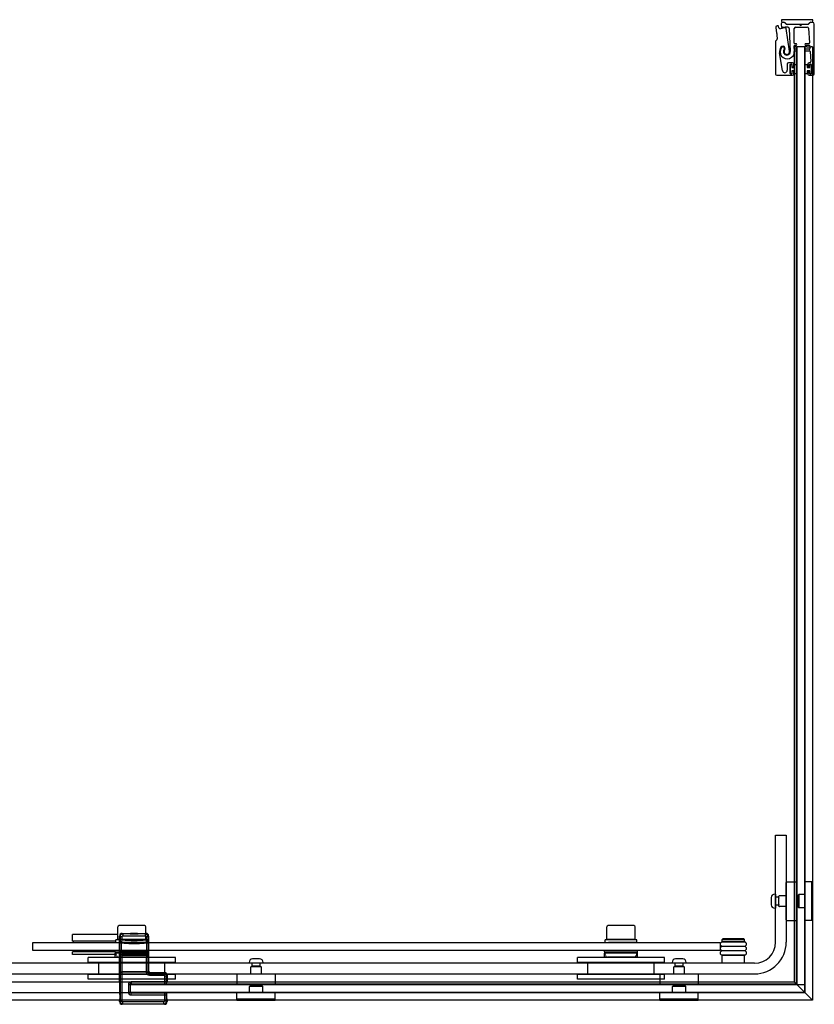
# Model space of a CAD drawing. Header units: millimetres. Extents: x 3658.834 to 3659.817, y 2710.18 to 2710.924.
# Tile 2 of 2: x 3659.216 to 3659.817, y 2710.18 to 2710.924. Entities that reach past the tile are written whole.
import ezdxf

# ---------------------------------------------------------------- set-up
doc = ezdxf.new("R2010")
doc.units = ezdxf.units.MM
doc.layers.add('SANINDUSA', color=3, linetype='Continuous')

msp = doc.modelspace()

# ---------------------------------------------------------------- linework, layer by layer
at = {"layer": 'SANINDUSA'}
for p, q in [((3659.79249, 2710.92441), (3659.79249, 2710.92341)), ((3659.81642, 2710.92441), (3659.79249, 2710.92441)), ((3659.81642, 2710.92341), (3659.81642, 2710.92441)), ((3659.78821, 2710.9185), (3659.78882, 2710.91419)), ((3659.7906, 2710.91828), (3659.79021, 2710.91953)), ((3659.79225, 2710.92083), (3659.79268, 2710.91884)), ((3659.79448, 2710.92234), (3659.79348, 2710.92234)), ((3659.79349, 2710.92241), (3659.79447, 2710.92241)), ((3659.79447, 2710.92234), (3659.79448, 2710.92234)), ((3659.79609, 2710.92113), (3659.79518, 2710.92204)), ((3659.79543, 2710.92201), (3659.79634, 2710.92112)), ((3659.79871, 2710.90059), (3659.79618, 2710.91782)), ((3659.79679, 2710.92093), (3659.81238, 2710.92093)), ((3659.80616, 2710.92084), (3659.7968, 2710.92084)), ((3659.79832, 2710.91781), (3659.79923, 2710.90042)), ((3659.80229, 2710.90677), (3659.80229, 2710.91783)), ((3659.80329, 2710.91883), (3659.81197, 2710.91883)), ((3659.80681, 2710.92028), (3659.80633, 2710.92076)), ((3659.808, 2710.92076), (3659.80752, 2710.92028)), ((3659.81239, 2710.92084), (3659.80818, 2710.92084)), ((3659.81284, 2710.92112), (3659.81375, 2710.92202)), ((3659.81297, 2710.9179), (3659.81376, 2710.90681)), ((3659.814, 2710.92204), (3659.8131, 2710.92113)), ((3659.8147, 2710.92241), (3659.81542, 2710.92241)), ((3659.81617, 2710.92233), (3659.8147, 2710.92233)), ((3659.81742, 2710.88333), (3659.81742, 2710.92108)), ((3659.78809, 2710.90782), (3659.78809, 2710.88333)), ((3659.78929, 2710.90943), (3659.78838, 2710.90853)), ((3659.78894, 2710.91399), (3659.7893, 2710.91372)), ((3659.78903, 2710.91271), (3659.78943, 2710.90985)), ((3659.78936, 2710.9133), (3659.78908, 2710.91293)), ((3659.80229, 2710.90257), (3659.80229, 2710.90457)), ((3659.80269, 2710.9038), (3659.80239, 2710.9038)), ((3659.80239, 2710.19654), (3659.80239, 2710.9038)), ((3659.80269, 2710.9038), (3659.80305, 2710.9038)), ((3659.80278, 2710.90087), (3659.80347, 2710.90087)), ((3659.80347, 2710.90627), (3659.80279, 2710.90627)), ((3659.80279, 2710.90507), (3659.80347, 2710.90507)), ((3659.80347, 2710.90207), (3659.80279, 2710.90207)), ((3659.80355, 2710.9038), (3659.80305, 2710.9038)), ((3659.80355, 2710.9038), (3659.80389, 2710.9038)), ((3659.81045, 2710.9038), (3659.80389, 2710.9038)), ((3659.80389, 2710.19505), (3659.80389, 2710.9038)), ((3659.80417, 2710.9038), (3659.80417, 2710.1948)), ((3659.81017, 2710.9038), (3659.80417, 2710.9038)), ((3659.81017, 2710.1948), (3659.81017, 2710.9038)), ((3659.81045, 2710.18848), (3659.81045, 2710.9038)), ((3659.81045, 2710.9038), (3659.81075, 2710.9038)), ((3659.81174, 2710.9038), (3659.81075, 2710.9038)), ((3659.81326, 2710.90627), (3659.81087, 2710.90627)), ((3659.81087, 2710.90507), (3659.81341, 2710.90507)), ((3659.81356, 2710.90207), (3659.81087, 2710.90207)), ((3659.81087, 2710.90087), (3659.81371, 2710.90087)), ((3659.81174, 2710.9038), (3659.81494, 2710.9038)), ((3659.81391, 2710.90461), (3659.81405, 2710.90261)), ((3659.81421, 2710.90041), (3659.81474, 2710.8929)), ((3659.81594, 2710.9038), (3659.81494, 2710.9038)), ((3659.81594, 2710.9038), (3659.81594, 2710.18299)), ((3659.79328, 2710.88588), (3659.79115, 2710.89933)), ((3659.79692, 2710.89083), (3659.79692, 2710.88616)), ((3659.80092, 2710.89183), (3659.79792, 2710.89183)), ((3659.79922, 2710.88363), (3659.79922, 2710.89053)), ((3659.79937, 2710.88358), (3659.79937, 2710.89058)), ((3659.79937, 2710.89058), (3659.80037, 2710.89058)), ((3659.79952, 2710.89083), (3659.80022, 2710.89083)), ((3659.80037, 2710.89058), (3659.80037, 2710.88833)), ((3659.80037, 2710.88833), (3659.80237, 2710.88833)), ((3659.80237, 2710.88583), (3659.80037, 2710.88583)), ((3659.80037, 2710.88583), (3659.80037, 2710.88358)), ((3659.80052, 2710.89053), (3659.80052, 2710.88903)), ((3659.80082, 2710.88873), (3659.80162, 2710.88873)), ((3659.80162, 2710.88543), (3659.80082, 2710.88543)), ((3659.80192, 2710.88903), (3659.80192, 2710.89083)), ((3659.80237, 2710.89058), (3659.80417, 2710.89058)), ((3659.80237, 2710.88833), (3659.80237, 2710.89058)), ((3659.80237, 2710.88358), (3659.80237, 2710.88583)), ((3659.80417, 2710.89058), (3659.80417, 2710.88358)), ((3659.81017, 2710.89058), (3659.81197, 2710.89058)), ((3659.81017, 2710.88358), (3659.81017, 2710.89058)), ((3659.81197, 2710.89058), (3659.81197, 2710.88833)), ((3659.81197, 2710.88833), (3659.81397, 2710.88833)), ((3659.81197, 2710.88583), (3659.81197, 2710.88358)), ((3659.81397, 2710.88583), (3659.81197, 2710.88583)), ((3659.81242, 2710.89083), (3659.81242, 2710.88903)), ((3659.81272, 2710.88873), (3659.81352, 2710.88873)), ((3659.81352, 2710.88543), (3659.81272, 2710.88543)), ((3659.81375, 2710.89183), (3659.81342, 2710.89183)), ((3659.81382, 2710.88903), (3659.81382, 2710.89053)), ((3659.81397, 2710.88833), (3659.81397, 2710.89058)), ((3659.81397, 2710.89058), (3659.81497, 2710.89058)), ((3659.81397, 2710.88358), (3659.81397, 2710.88583)), ((3659.81412, 2710.89083), (3659.81482, 2710.89083)), ((3659.81497, 2710.89058), (3659.81497, 2710.88358)), ((3659.81512, 2710.89053), (3659.81512, 2710.88363)), ((3659.78909, 2710.88233), (3659.80092, 2710.88233)), ((3659.80037, 2710.88358), (3659.79937, 2710.88358)), ((3659.80022, 2710.88333), (3659.79952, 2710.88333)), ((3659.80052, 2710.88513), (3659.80052, 2710.88363)), ((3659.80192, 2710.88333), (3659.80192, 2710.88513)), ((3659.80417, 2710.88358), (3659.80237, 2710.88358)), ((3659.81197, 2710.88358), (3659.81017, 2710.88358)), ((3659.81242, 2710.88513), (3659.81242, 2710.88333)), ((3659.81342, 2710.88233), (3659.81642, 2710.88233)), ((3659.81382, 2710.88363), (3659.81382, 2710.88513)), ((3659.81497, 2710.88358), (3659.81397, 2710.88358)), ((3659.81482, 2710.88333), (3659.81412, 2710.88333)), ((3659.78817, 2710.3078), (3659.79617, 2710.3078)), ((3659.78817, 2710.2268), (3659.78817, 2710.3078)), ((3659.79617, 2710.3078), (3659.79617, 2710.2268)), ((3659.79617, 2710.2436), (3659.79617, 2710.272)), ((3659.79647, 2710.2723), (3659.80387, 2710.2723)), ((3659.80417, 2710.272), (3659.80417, 2710.2436)), ((3659.81017, 2710.272), (3659.81017, 2710.2436)), ((3659.81507, 2710.2723), (3659.81047, 2710.2723)), ((3659.81517, 2710.2723), (3659.81517, 2710.2433)), ((3659.81617, 2710.2723), (3659.81517, 2710.2723)), ((3659.81617, 2710.2723), (3659.81617, 2710.2433)), ((3659.78487, 2710.26049), (3659.78487, 2710.25511)), ((3659.78817, 2710.26305), (3659.78743, 2710.26305)), ((3659.78817, 2710.26305), (3659.78817, 2710.25255)), ((3659.79023, 2710.2608), (3659.78817, 2710.2608)), ((3659.79023, 2710.2608), (3659.79023, 2710.2548)), ((3659.79054, 2710.26026), (3659.79023, 2710.2608)), ((3659.79067, 2710.2541), (3659.79067, 2710.2615)), ((3659.79617, 2710.2618), (3659.79097, 2710.2618)), ((3659.80517, 2710.2618), (3659.80417, 2710.2618)), ((3659.80517, 2710.2624), (3659.80567, 2710.2629)), ((3659.80517, 2710.2624), (3659.80517, 2710.2532)), ((3659.80567, 2710.2629), (3659.80567, 2710.2527)), ((3659.81017, 2710.2629), (3659.80567, 2710.2629)), ((3659.78817, 2710.25255), (3659.78743, 2710.25255)), ((3659.79023, 2710.2548), (3659.78817, 2710.2548)), ((3659.79054, 2710.25534), (3659.79023, 2710.2548)), ((3659.79617, 2710.2538), (3659.79097, 2710.2538)), ((3659.80517, 2710.2538), (3659.80417, 2710.2538)), ((3659.80517, 2710.2532), (3659.80567, 2710.2527)), ((3659.81017, 2710.2527), (3659.80567, 2710.2527)), ((3659.29052, 2710.2288), (3659.29052, 2710.2383)), ((3659.31082, 2710.2393), (3659.29152, 2710.2393)), ((3659.31182, 2710.2288), (3659.31182, 2710.2383)), ((3659.66052, 2710.2288), (3659.66052, 2710.2383)), ((3659.68082, 2710.2393), (3659.66152, 2710.2393)), ((3659.68182, 2710.2288), (3659.68182, 2710.2383)), ((3659.79647, 2710.2433), (3659.80387, 2710.2433)), ((3659.81507, 2710.2433), (3659.81047, 2710.2433)), ((3659.81617, 2710.2433), (3659.81517, 2710.2433)), ((3659.29052, 2710.2325), (3659.25617, 2710.2325)), ((3659.25617, 2710.2275), (3659.25617, 2710.2325)), ((3659.29187, 2710.23145), (3659.29227, 2710.23105)), ((3659.29187, 2710.19706), (3659.29187, 2710.23145)), ((3659.29227, 2710.23105), (3659.29377, 2710.23105)), ((3659.29227, 2710.23105), (3659.29227, 2710.2285)), ((3659.29377, 2710.2285), (3659.29377, 2710.23105)), ((3659.29427, 2710.23305), (3659.29387, 2710.23345)), ((3659.29387, 2710.23345), (3659.30026, 2710.23345)), ((3659.31148, 2710.23305), (3659.29427, 2710.23305)), ((3659.29427, 2710.23305), (3659.29427, 2710.23155)), ((3659.29427, 2710.23155), (3659.31148, 2710.23155)), ((3659.30049, 2710.23367), (3659.30022, 2710.23341)), ((3659.30552, 2710.23341), (3659.30022, 2710.23341)), ((3659.30041, 2710.2333), (3659.30022, 2710.23341)), ((3659.30533, 2710.2333), (3659.30041, 2710.2333)), ((3659.30049, 2710.23367), (3659.30526, 2710.23367)), ((3659.30526, 2710.23367), (3659.30552, 2710.23341)), ((3659.30533, 2710.2333), (3659.30552, 2710.23341)), ((3659.30548, 2710.23345), (3659.31187, 2710.23345)), ((3659.31187, 2710.23345), (3659.31148, 2710.23305)), ((3659.31148, 2710.23155), (3659.31148, 2710.23305)), ((3659.31198, 2710.23105), (3659.31198, 2710.22851)), ((3659.31198, 2710.23105), (3659.31348, 2710.23105)), ((3659.31348, 2710.23105), (3659.31387, 2710.23145)), ((3659.31348, 2710.22851), (3659.31348, 2710.23105)), ((3659.31387, 2710.23145), (3659.31387, 2710.2048)), ((3659.22617, 2710.2265), (3659.74617, 2710.2265)), ((3659.22617, 2710.2205), (3659.22617, 2710.2265)), ((3659.28917, 2710.2275), (3659.25617, 2710.2275)), ((3659.25667, 2710.2275), (3659.25667, 2710.2265)), ((3659.28917, 2710.2265), (3659.28917, 2710.22849)), ((3659.31182, 2710.2288), (3659.29052, 2710.2288)), ((3659.29195, 2710.22624), (3659.29198, 2710.22825)), ((3659.29195, 2710.22624), (3659.29345, 2710.22624)), ((3659.29195, 2710.22624), (3659.29195, 2710.21974)), ((3659.29199, 2710.22825), (3659.29227, 2710.2285)), ((3659.29377, 2710.2285), (3659.29227, 2710.2285)), ((3659.29267, 2710.2285), (3659.29267, 2710.2288)), ((3659.29334, 2710.22676), (3659.29363, 2710.22701)), ((3659.29345, 2710.21974), (3659.29345, 2710.22624)), ((3659.29363, 2710.22701), (3659.29377, 2710.2285)), ((3659.29987, 2710.22654), (3659.30587, 2710.22654)), ((3659.30002, 2710.22652), (3659.3, 2710.22654)), ((3659.30573, 2710.22652), (3659.30002, 2710.22652)), ((3659.30041, 2710.2263), (3659.30002, 2710.22652)), ((3659.30533, 2710.2263), (3659.30041, 2710.2263)), ((3659.30046, 2710.22609), (3659.30529, 2710.22609)), ((3659.30087, 2710.22567), (3659.30046, 2710.22609)), ((3659.30087, 2710.22567), (3659.30487, 2710.22567)), ((3659.30487, 2710.22567), (3659.30529, 2710.22609)), ((3659.30533, 2710.2263), (3659.30573, 2710.22652)), ((3659.30573, 2710.22652), (3659.30574, 2710.22654)), ((3659.30897, 2710.2265), (3659.30897, 2710.2265)), ((3659.30967, 2710.2285), (3659.30967, 2710.2288)), ((3659.31348, 2710.22851), (3659.31198, 2710.22851)), ((3659.31198, 2710.22851), (3659.31212, 2710.22701)), ((3659.31212, 2710.22701), (3659.3124, 2710.22676)), ((3659.31229, 2710.22625), (3659.31379, 2710.22625)), ((3659.31229, 2710.22625), (3659.31229, 2710.21974)), ((3659.31317, 2710.2265), (3659.31317, 2710.2285)), ((3659.31348, 2710.22851), (3659.31376, 2710.22825)), ((3659.31377, 2710.22825), (3659.3138, 2710.22625)), ((3659.31379, 2710.21974), (3659.31379, 2710.22625)), ((3659.65917, 2710.2265), (3659.65917, 2710.22849)), ((3659.68182, 2710.2288), (3659.66052, 2710.2288)), ((3659.66267, 2710.2285), (3659.66267, 2710.2288)), ((3659.67897, 2710.2265), (3659.67897, 2710.2265)), ((3659.67967, 2710.2285), (3659.67967, 2710.2288)), ((3659.68317, 2710.2265), (3659.68317, 2710.2285)), ((3659.74617, 2710.2265), (3659.74617, 2710.2205)), ((3659.74817, 2710.2292), (3659.74767, 2710.2287)), ((3659.76467, 2710.2287), (3659.74767, 2710.2287)), ((3659.74767, 2710.2272), (3659.74767, 2710.2287)), ((3659.76467, 2710.2272), (3659.74767, 2710.2272)), ((3659.76467, 2710.22685), (3659.74767, 2710.22685)), ((3659.74767, 2710.22385), (3659.76467, 2710.22385)), ((3659.76467, 2710.2235), (3659.74767, 2710.2235)), ((3659.76417, 2710.2292), (3659.74817, 2710.2292)), ((3659.74917, 2710.22685), (3659.74917, 2710.2272)), ((3659.74917, 2710.2235), (3659.74917, 2710.22385)), ((3659.76317, 2710.22685), (3659.76317, 2710.2272)), ((3659.76317, 2710.2235), (3659.76317, 2710.22385)), ((3659.76417, 2710.2292), (3659.76467, 2710.2287)), ((3659.76467, 2710.2272), (3659.76467, 2710.2287)), ((3659.74617, 2710.2205), (3659.22617, 2710.2205)), ((3659.28867, 2710.2195), (3659.25617, 2710.2195)), ((3659.25617, 2710.2175), (3659.25617, 2710.2195)), ((3659.28867, 2710.2175), (3659.25617, 2710.2175)), ((3659.25717, 2710.2205), (3659.25717, 2710.2195)), ((3659.33417, 2710.2153), (3659.26817, 2710.2153)), ((3659.26817, 2710.2113), (3659.26817, 2710.2153)), ((3659.28867, 2710.2195), (3659.28867, 2710.2205)), ((3659.28867, 2710.2195), (3659.28867, 2710.2185)), ((3659.28867, 2710.2195), (3659.31367, 2710.2195)), ((3659.28867, 2710.2195), (3659.28867, 2710.2195)), ((3659.28867, 2710.2175), (3659.28867, 2710.2185)), ((3659.31367, 2710.2185), (3659.28867, 2710.2185)), ((3659.28867, 2710.2153), (3659.28867, 2710.2175)), ((3659.28953, 2710.21661), (3659.28902, 2710.2185)), ((3659.31136, 2710.2155), (3659.29098, 2710.2155)), ((3659.29195, 2710.21974), (3659.29345, 2710.21974)), ((3659.29195, 2710.21974), (3659.29198, 2710.21774)), ((3659.29199, 2710.21774), (3659.29227, 2710.21748)), ((3659.29215, 2710.20553), (3659.29215, 2710.21591)), ((3659.29215, 2710.21591), (3659.29215, 2710.21591)), ((3659.29215, 2710.20553), (3659.29215, 2710.21591)), ((3659.29217, 2710.21711), (3659.29227, 2710.21721)), ((3659.29387, 2710.21711), (3659.29217, 2710.21711)), ((3659.29217, 2710.21691), (3659.29227, 2710.21701)), ((3659.29227, 2710.21748), (3659.29377, 2710.21748)), ((3659.29227, 2710.21748), (3659.29227, 2710.21721)), ((3659.29227, 2710.21701), (3659.29227, 2710.20443)), ((3659.29334, 2710.21923), (3659.29363, 2710.21898)), ((3659.29377, 2710.21748), (3659.29363, 2710.21898)), ((3659.29377, 2710.21723), (3659.29377, 2710.21748)), ((3659.29377, 2710.21723), (3659.31198, 2710.21723)), ((3659.29377, 2710.20441), (3659.29377, 2710.21703)), ((3659.29377, 2710.21703), (3659.31198, 2710.21703)), ((3659.29387, 2710.21711), (3659.29395, 2710.2172)), ((3659.29395, 2710.2172), (3659.29395, 2710.21703)), ((3659.29445, 2710.2172), (3659.31129, 2710.2172)), ((3659.29445, 2710.21703), (3659.29445, 2710.2172)), ((3659.31129, 2710.2172), (3659.31129, 2710.21703)), ((3659.31179, 2710.2172), (3659.31188, 2710.21711)), ((3659.31179, 2710.21703), (3659.31179, 2710.2172)), ((3659.31358, 2710.21711), (3659.31188, 2710.21711)), ((3659.31212, 2710.21897), (3659.31198, 2710.21748)), ((3659.31198, 2710.21748), (3659.31348, 2710.21748)), ((3659.31198, 2710.21748), (3659.31198, 2710.21723)), ((3659.31198, 2710.21703), (3659.31198, 2710.20441)), ((3659.31212, 2710.21897), (3659.3124, 2710.21923)), ((3659.31229, 2710.21974), (3659.31379, 2710.21974)), ((3659.31281, 2710.21661), (3659.31332, 2710.2185)), ((3659.31348, 2710.21748), (3659.31376, 2710.21774)), ((3659.31348, 2710.21721), (3659.31348, 2710.21748)), ((3659.31348, 2710.21721), (3659.31358, 2710.21711)), ((3659.31348, 2710.20443), (3659.31348, 2710.21701)), ((3659.31348, 2710.21701), (3659.31358, 2710.21691)), ((3659.31359, 2710.21591), (3659.3136, 2710.21591)), ((3659.31359, 2710.21591), (3659.31359, 2710.20553)), ((3659.3136, 2710.21591), (3659.3136, 2710.20553)), ((3659.31367, 2710.2195), (3659.31367, 2710.2205)), ((3659.31367, 2710.2185), (3659.31367, 2710.2195)), ((3659.31367, 2710.2175), (3659.31367, 2710.2185)), ((3659.31367, 2710.2153), (3659.31367, 2710.2175)), ((3659.31377, 2710.21774), (3659.31379, 2710.21974)), ((3659.33417, 2710.2113), (3659.33417, 2710.2153)), ((3659.70417, 2710.2153), (3659.63817, 2710.2153)), ((3659.63817, 2710.2113), (3659.63817, 2710.2153)), ((3659.65867, 2710.2195), (3659.65867, 2710.2205)), ((3659.65867, 2710.2195), (3659.65867, 2710.2185)), ((3659.65867, 2710.2195), (3659.68367, 2710.2195)), ((3659.65867, 2710.2195), (3659.65867, 2710.2195)), ((3659.65867, 2710.2175), (3659.65867, 2710.2185)), ((3659.68367, 2710.2185), (3659.65867, 2710.2185)), ((3659.65867, 2710.2153), (3659.65867, 2710.2175)), ((3659.65953, 2710.21661), (3659.65902, 2710.2185)), ((3659.68136, 2710.2155), (3659.66097, 2710.2155)), ((3659.68281, 2710.21661), (3659.68332, 2710.2185)), ((3659.68367, 2710.2195), (3659.68367, 2710.2205)), ((3659.68367, 2710.2185), (3659.68367, 2710.2195)), ((3659.68367, 2710.2175), (3659.68367, 2710.2185)), ((3659.68367, 2710.2153), (3659.68367, 2710.2175)), ((3659.70417, 2710.2113), (3659.70417, 2710.2153)), ((3659.74767, 2710.2205), (3659.76467, 2710.2205)), ((3659.76467, 2710.22015), (3659.74767, 2710.22015)), ((3659.74767, 2710.21715), (3659.76467, 2710.21715)), ((3659.76467, 2710.2168), (3659.74767, 2710.2168)), ((3659.74767, 2710.2108), (3659.74767, 2710.2168)), ((3659.74917, 2710.22015), (3659.74917, 2710.2205)), ((3659.74917, 2710.2168), (3659.74917, 2710.21715)), ((3659.76317, 2710.22015), (3659.76317, 2710.2205)), ((3659.76317, 2710.2168), (3659.76317, 2710.21715)), ((3659.76467, 2710.2108), (3659.76467, 2710.2168)), ((3659.77217, 2710.2108), (3658.9032, 2710.2108)), ((3659.33417, 2710.2113), (3659.26817, 2710.2113)), ((3659.27617, 2710.2023), (3659.27617, 2710.2113)), ((3659.32617, 2710.2023), (3659.32617, 2710.2113)), ((3659.38992, 2710.2108), (3659.38992, 2710.21154)), ((3659.40042, 2710.2108), (3659.38992, 2710.2108)), ((3659.39117, 2710.2028), (3659.39117, 2710.208)), ((3659.39147, 2710.2083), (3659.39887, 2710.2083)), ((3659.39217, 2710.20874), (3659.39217, 2710.2108)), ((3659.39817, 2710.20874), (3659.39217, 2710.20874)), ((3659.39271, 2710.20842), (3659.39217, 2710.20874)), ((3659.39786, 2710.2141), (3659.39248, 2710.2141)), ((3659.39763, 2710.20842), (3659.39817, 2710.20874)), ((3659.39817, 2710.20874), (3659.39817, 2710.2108)), ((3659.39917, 2710.2028), (3659.39917, 2710.208)), ((3659.40042, 2710.2108), (3659.40042, 2710.21154)), ((3659.70417, 2710.2113), (3659.63817, 2710.2113)), ((3659.64617, 2710.2023), (3659.64617, 2710.2113)), ((3659.69617, 2710.2023), (3659.69617, 2710.2113)), ((3659.70992, 2710.2108), (3659.70992, 2710.21154)), ((3659.72042, 2710.2108), (3659.70992, 2710.2108)), ((3659.71117, 2710.2028), (3659.71117, 2710.208)), ((3659.71147, 2710.2083), (3659.71887, 2710.2083)), ((3659.71217, 2710.20874), (3659.71217, 2710.2108)), ((3659.71817, 2710.20874), (3659.71217, 2710.20874)), ((3659.71271, 2710.20842), (3659.71217, 2710.20874)), ((3659.71786, 2710.2141), (3659.71248, 2710.2141)), ((3659.71763, 2710.20842), (3659.71817, 2710.20874)), ((3659.71817, 2710.20874), (3659.71817, 2710.2108)), ((3659.71917, 2710.2028), (3659.71917, 2710.208)), ((3659.72042, 2710.2108), (3659.72042, 2710.21154)), ((3658.9032, 2710.2028), (3659.77217, 2710.2028)), ((3659.33417, 2710.2023), (3659.26817, 2710.2023)), ((3659.26817, 2710.1988), (3659.26817, 2710.2023)), ((3659.29215, 2710.20553), (3659.29215, 2710.20553)), ((3659.29227, 2710.20443), (3659.29217, 2710.20453)), ((3659.29227, 2710.20423), (3659.29217, 2710.20433)), ((3659.29217, 2710.20433), (3659.29387, 2710.20433)), ((3659.29227, 2710.20423), (3659.29227, 2710.18219)), ((3659.31198, 2710.20441), (3659.29377, 2710.20441)), ((3659.29377, 2710.18219), (3659.29377, 2710.20421)), ((3659.31199, 2710.20421), (3659.29377, 2710.20421)), ((3659.29395, 2710.20424), (3659.29387, 2710.20433)), ((3659.29395, 2710.20441), (3659.29395, 2710.20424)), ((3659.29445, 2710.20423), (3659.29445, 2710.20441)), ((3659.31129, 2710.20423), (3659.29445, 2710.20423)), ((3659.31129, 2710.20441), (3659.31129, 2710.20423)), ((3659.31179, 2710.20424), (3659.31179, 2710.20441)), ((3659.31188, 2710.20433), (3659.31179, 2710.20424)), ((3659.31188, 2710.20433), (3659.31359, 2710.20433)), ((3659.31199, 2710.2042), (3659.3135, 2710.20422)), ((3659.31358, 2710.20453), (3659.31348, 2710.20443)), ((3659.31359, 2710.20433), (3659.3135, 2710.20423)), ((3659.3136, 2710.20553), (3659.31359, 2710.20553)), ((3659.31387, 2710.2048), (3659.31359, 2710.20451)), ((3659.31359, 2710.20451), (3659.31359, 2710.20433)), ((3659.31448, 2710.20341), (3659.31487, 2710.2038)), ((3659.32548, 2710.20341), (3659.31448, 2710.20341)), ((3659.31448, 2710.20341), (3659.31448, 2710.20191)), ((3659.31448, 2710.20191), (3659.32548, 2710.20191)), ((3659.31487, 2710.2038), (3659.32587, 2710.2038)), ((3659.32587, 2710.2038), (3659.32548, 2710.20341)), ((3659.32548, 2710.20191), (3659.32548, 2710.20341)), ((3659.32598, 2710.20141), (3659.32748, 2710.20141)), ((3659.32598, 2710.20141), (3659.32598, 2710.19671)), ((3659.32748, 2710.20141), (3659.32787, 2710.2018)), ((3659.32748, 2710.19671), (3659.32748, 2710.20141)), ((3659.32787, 2710.2018), (3659.32787, 2710.19706)), ((3659.33417, 2710.1988), (3659.33417, 2710.2023)), ((3659.38067, 2710.2025), (3659.38067, 2710.1951)), ((3659.38097, 2710.2028), (3659.40937, 2710.2028)), ((3659.40967, 2710.2025), (3659.40967, 2710.1951)), ((3659.70417, 2710.2023), (3659.63817, 2710.2023)), ((3659.63817, 2710.1988), (3659.63817, 2710.2023)), ((3659.70067, 2710.2025), (3659.70067, 2710.1951)), ((3659.70097, 2710.2028), (3659.72937, 2710.2028)), ((3659.70417, 2710.1988), (3659.70417, 2710.2023)), ((3659.72967, 2710.2025), (3659.72967, 2710.1951)), ((3659.80239, 2710.19654), (3659.09608, 2710.19654)), ((3659.33417, 2710.1988), (3659.26817, 2710.1988)), ((3659.29187, 2710.19706), (3659.29191, 2710.19703)), ((3659.29192, 2710.19618), (3659.29192, 2710.19)), ((3659.29858, 2710.19471), (3659.30008, 2710.19471)), ((3659.29858, 2710.19471), (3659.29858, 2710.18889)), ((3659.30008, 2710.18848), (3659.30008, 2710.19654)), ((3659.30008, 2710.1948), (3659.81008, 2710.1948)), ((3659.30008, 2710.1888), (3659.30008, 2710.1948)), ((3659.30008, 2710.18889), (3659.30008, 2710.19471)), ((3659.30037, 2710.195), (3659.30059, 2710.19521)), ((3659.32619, 2710.195), (3659.30037, 2710.195)), ((3659.30059, 2710.19671), (3659.30059, 2710.19521)), ((3659.32598, 2710.19671), (3659.30059, 2710.19671)), ((3659.30059, 2710.19521), (3659.32598, 2710.19521)), ((3659.80389, 2710.19505), (3659.31508, 2710.19505)), ((3659.32598, 2710.19671), (3659.32598, 2710.19521)), ((3659.32748, 2710.19671), (3659.32598, 2710.19671)), ((3659.32598, 2710.19521), (3659.32619, 2710.195)), ((3659.32769, 2710.1965), (3659.32748, 2710.19671)), ((3659.3277, 2710.19689), (3659.32787, 2710.19706)), ((3659.40937, 2710.1948), (3659.38097, 2710.1948)), ((3659.39057, 2710.1938), (3659.39007, 2710.1933)), ((3659.40027, 2710.1933), (3659.39007, 2710.1933)), ((3659.39007, 2710.1888), (3659.39007, 2710.1933)), ((3659.39977, 2710.1938), (3659.39057, 2710.1938)), ((3659.39117, 2710.1938), (3659.39117, 2710.1948)), ((3659.39917, 2710.1938), (3659.39917, 2710.1948)), ((3659.39977, 2710.1938), (3659.40027, 2710.1933)), ((3659.40027, 2710.1888), (3659.40027, 2710.1933)), ((3659.70417, 2710.1988), (3659.63817, 2710.1988)), ((3659.72937, 2710.1948), (3659.70097, 2710.1948)), ((3659.71057, 2710.1938), (3659.71007, 2710.1933)), ((3659.72027, 2710.1933), (3659.71007, 2710.1933)), ((3659.71007, 2710.1888), (3659.71007, 2710.1933)), ((3659.71977, 2710.1938), (3659.71057, 2710.1938)), ((3659.71117, 2710.1938), (3659.71117, 2710.1948)), ((3659.71917, 2710.1938), (3659.71917, 2710.1948)), ((3659.71977, 2710.1938), (3659.72027, 2710.1933)), ((3659.72027, 2710.1888), (3659.72027, 2710.1933)), ((3659.81594, 2710.18299), (3659.80239, 2710.19654)), ((3659.80417, 2710.1948), (3659.81017, 2710.1948)), ((3659.81008, 2710.1948), (3659.81008, 2710.1888)), ((3659.81045, 2710.18848), (3659.09608, 2710.18848)), ((3659.29194, 2710.189), (3659.29203, 2710.18854)), ((3659.29205, 2710.18719), (3659.29205, 2710.18399)), ((3659.29858, 2710.18889), (3659.30008, 2710.18889)), ((3659.81008, 2710.1888), (3659.30008, 2710.1888)), ((3659.30037, 2710.1886), (3659.32619, 2710.1886)), ((3659.30059, 2710.18839), (3659.30037, 2710.1886)), ((3659.30059, 2710.18689), (3659.30059, 2710.18839)), ((3659.32598, 2710.18839), (3659.30059, 2710.18839)), ((3659.30059, 2710.18689), (3659.32598, 2710.18689)), ((3659.32619, 2710.1886), (3659.32598, 2710.18839)), ((3659.32598, 2710.18839), (3659.32598, 2710.18689)), ((3659.32598, 2710.18689), (3659.32748, 2710.18689)), ((3659.32598, 2710.18689), (3659.32598, 2710.18219)), ((3659.32748, 2710.18689), (3659.32769, 2710.1871)), ((3659.32748, 2710.18219), (3659.32748, 2710.18689)), ((3659.32769, 2710.18399), (3659.32769, 2710.1871)), ((3659.38067, 2710.1839), (3659.38067, 2710.1885)), ((3659.40937, 2710.1888), (3659.38097, 2710.1888)), ((3659.40967, 2710.1839), (3659.40967, 2710.1885)), ((3659.70067, 2710.1839), (3659.70067, 2710.1885)), ((3659.72937, 2710.1888), (3659.70097, 2710.1888)), ((3659.72967, 2710.1839), (3659.72967, 2710.1885)), ((3659.81594, 2710.18299), (3658.90263, 2710.18299)), ((3659.29203, 2710.18264), (3659.29187, 2710.18248)), ((3659.29187, 2710.1818), (3659.29187, 2710.18248)), ((3659.29227, 2710.18219), (3659.29187, 2710.1818)), ((3659.29227, 2710.18219), (3659.29377, 2710.18219)), ((3659.29387, 2710.1798), (3659.29427, 2710.18019)), ((3659.32587, 2710.1798), (3659.29387, 2710.1798)), ((3659.29427, 2710.18019), (3659.29427, 2710.18169)), ((3659.32548, 2710.18169), (3659.29427, 2710.18169)), ((3659.29427, 2710.18019), (3659.32548, 2710.18019)), ((3659.32548, 2710.18019), (3659.32548, 2710.18169)), ((3659.32548, 2710.18019), (3659.32587, 2710.1798)), ((3659.32748, 2710.18219), (3659.32598, 2710.18219)), ((3659.32787, 2710.1818), (3659.32748, 2710.18219)), ((3659.32787, 2710.18248), (3659.32772, 2710.18264)), ((3659.32787, 2710.18248), (3659.32787, 2710.1818)), ((3659.40967, 2710.1838), (3659.38067, 2710.1838)), ((3659.38067, 2710.1828), (3659.38067, 2710.1838)), ((3659.40967, 2710.1828), (3659.38067, 2710.1828)), ((3659.40967, 2710.1828), (3659.40967, 2710.1838)), ((3659.72967, 2710.1838), (3659.70067, 2710.1838)), ((3659.70067, 2710.1828), (3659.70067, 2710.1838)), ((3659.72967, 2710.1828), (3659.70067, 2710.1828)), ((3659.72967, 2710.1828), (3659.72967, 2710.1838))]:
    msp.add_line(p, q, dxfattribs=at)
for centre, radius, start, end in [((3659.79349, 2710.92341), 0.001, 180, 270), ((3659.81542, 2710.92341), 0.001, 270, 0), ((3659.7892, 2710.91864), 0.001, 112.04163, 188), ((3659.79664, 2710.90028), 0.02081, 109.8637, 112.04163), ((3659.78974, 2710.91938), 0.0005, 17.04088, 109.8637), ((3659.79155, 2710.91857), 0.001, 197.04088, 285.53185), ((3659.79664, 2710.90028), 0.01799, 93.12571, 105.53185), ((3659.79348, 2710.92109), 0.00125, 90, 192.04088), ((3659.79317, 2710.91895), 0.0005, 192.04088, 280.53185), ((3659.79664, 2710.90028), 0.01849, 87.75015, 100.53185), ((3659.79447, 2710.92106), 0.00135, 45, 90), ((3659.79447, 2710.92134), 0.001, 45, 90), ((3659.79568, 2710.91774), 0.0005, 8.37556, 93.12571), ((3659.7968, 2710.92184), 0.001, 225, 270), ((3659.79679, 2710.92158), 0.00065, 225.61761, 270), ((3659.79732, 2710.91775), 0.001, 3, 87.75015), ((3659.80329, 2710.91783), 0.001, 90, 180), ((3659.80616, 2710.92059), 0.00025, 45, 90), ((3659.80717, 2710.92064), 0.0005, 225, 315), ((3659.80818, 2710.92059), 0.00025, 90, 135), ((3659.81197, 2710.91783), 0.001, 4.05698, 90), ((3659.81238, 2710.92158), 0.00065, 270, 314.5552), ((3659.81239, 2710.92184), 0.001, 270, 315.0893), ((3659.8147, 2710.92106), 0.00135, 90, 134.5552), ((3659.81471, 2710.92133), 0.001, 90.5341, 135.0893), ((3659.81617, 2710.92108), 0.00125, 0, 90), ((3659.78909, 2710.90782), 0.001, 135, 180), ((3659.78912, 2710.91423), 0.0003, 188, 233), ((3659.78932, 2710.91275), 0.0003, 143, 188), ((3659.78893, 2710.90979), 0.0005, 315, 8), ((3659.78912, 2710.91348), 0.0003, 323, 53), ((3659.79706, 2710.90027), 0.00598, 145.53071, 188.99386), ((3659.79691, 2710.90021), 0.00537, 145.37372, 1.62094), ((3659.79358, 2710.90265), 0.00177, 322.18488, 145.53071), ((3659.79352, 2710.90255), 0.00125, 323.97828, 145.37372), ((3659.79664, 2710.90028), 0.0026, 143.97828, 3), ((3659.79664, 2710.90028), 0.0021, 142.18488, 8.37556), ((3659.80278, 2710.90037), 0.0005, 90, 181.62094), ((3659.80279, 2710.90677), 0.0005, 180, 270), ((3659.80279, 2710.90457), 0.0005, 90, 180), ((3659.80279, 2710.90257), 0.0005, 180, 270), ((3659.80347, 2710.90567), 0.0006, 270, 90), ((3659.80347, 2710.90147), 0.0006, 270, 90), ((3659.81087, 2710.90567), 0.0006, 90, 270), ((3659.81087, 2710.90147), 0.0006, 90, 270), ((3659.81326, 2710.90677), 0.0005, 270, 4.05698), ((3659.81341, 2710.90457), 0.0005, 4.05698, 90), ((3659.81356, 2710.90257), 0.0005, 270, 4.05698), ((3659.81371, 2710.90037), 0.0005, 4.05698, 90), ((3659.81375, 2710.89283), 0.001, 270, 4.05698), ((3659.79509, 2710.88616), 0.00183, 188.99386, 0), ((3659.79792, 2710.89083), 0.001, 90, 180), ((3659.79952, 2710.89053), 0.0003, 90, 180), ((3659.80022, 2710.89053), 0.0003, 0, 90), ((3659.80082, 2710.88903), 0.0003, 180, 270), ((3659.80082, 2710.88513), 0.0003, 90, 180), ((3659.80092, 2710.89083), 0.001, 0, 90), ((3659.80162, 2710.88903), 0.0003, 270, 0), ((3659.80162, 2710.88513), 0.0003, 0, 90), ((3659.81342, 2710.89083), 0.001, 90, 180), ((3659.81272, 2710.88903), 0.0003, 180, 270), ((3659.81272, 2710.88513), 0.0003, 90, 180), ((3659.81352, 2710.88903), 0.0003, 270, 0), ((3659.81352, 2710.88513), 0.0003, 0, 90), ((3659.81412, 2710.89053), 0.0003, 90, 180), ((3659.81482, 2710.89053), 0.0003, 0, 90), ((3659.78909, 2710.88333), 0.001, 180, 270), ((3659.79952, 2710.88363), 0.0003, 180, 270), ((3659.80022, 2710.88363), 0.0003, 270, 0), ((3659.80092, 2710.88333), 0.001, 270, 0), ((3659.81342, 2710.88333), 0.001, 180, 270), ((3659.81412, 2710.88363), 0.0003, 180, 270), ((3659.81482, 2710.88363), 0.0003, 270, 0), ((3659.81642, 2710.88333), 0.001, 270, 0), ((3659.79647, 2710.272), 0.0003, 90, 180), ((3659.80387, 2710.272), 0.0003, 0, 90), ((3659.81047, 2710.272), 0.0003, 90, 180), ((3659.81507, 2710.2722), 0.0001, 0, 90), ((3659.78743, 2710.26049), 0.00256, 90, 180), ((3659.79067, 2710.26033), 0.000144, 210, 269.84522), ((3659.79097, 2710.2615), 0.0003, 90, 180), ((3659.78743, 2710.25511), 0.00256, 180, 270), ((3659.79067, 2710.25527), 0.000144, 90.15478, 150), ((3659.79097, 2710.2541), 0.0003, 180, 270), ((3659.29152, 2710.2383), 0.001, 90, 180), ((3659.31082, 2710.2383), 0.001, 0, 90), ((3659.66152, 2710.2383), 0.001, 90, 180), ((3659.68082, 2710.2383), 0.001, 0, 90), ((3659.79647, 2710.2436), 0.0003, 180, 270), ((3659.80387, 2710.2436), 0.0003, 270, 0), ((3659.81047, 2710.2436), 0.0003, 180, 270), ((3659.81507, 2710.2434), 0.0001, 270, 0), ((3659.30034, 2710.23317), 0.000144, 338.24466, 60), ((3659.3054, 2710.23317), 0.000144, 120, 201.75534), ((3659.30286, 2710.32636), 0.10005, 264.54353, 268.56407), ((3659.29551, 2710.22694), 0.00217, 185.00495, 198.86511), ((3659.30286, 2710.32636), 0.10055, 264.63273, 268.78175), ((3659.30286, 2710.32636), 0.09977, 264.69184, 275.32621), ((3659.30286, 2710.32636), 0.09827, 264.69184, 275.32621), ((3659.30004, 2710.22716), 0.000652, 254.7859, 270.44944), ((3659.30034, 2710.22617), 0.000144, 323.70764, 60), ((3659.30286, 2710.32636), 0.10055, 271.23628, 275.38492), ((3659.3054, 2710.22617), 0.000144, 120, 216.29236), ((3659.30286, 2710.32636), 0.10005, 271.45448, 275.47448), ((3659.31024, 2710.22695), 0.00217, 341.09228, 354.9415), ((3659.74767, 2710.22535), 0.0015, 90, 270), ((3659.74767, 2710.222), 0.0015, 90, 270), ((3659.76467, 2710.22535), 0.0015, 270, 90), ((3659.76467, 2710.222), 0.0015, 270, 90), ((3659.77217, 2710.2268), 0.024, 270, 0), ((3659.77217, 2710.2268), 0.016, 270, 0), ((3659.29098, 2710.217), 0.0015, 195.06623, 270), ((3659.29258, 2710.215), 0.0005, 37.38497, 90), ((3659.2955, 2710.21904), 0.00217, 161.13243, 174.99751), ((3659.30286, 2710.11963), 0.10005, 84.52552, 95.45647), ((3659.30286, 2710.11963), 0.10055, 84.61508, 95.36727), ((3659.30286, 2710.11963), 0.09977, 84.67379, 95.30816), ((3659.30286, 2710.11963), 0.09827, 84.67379, 95.30816), ((3659.30976, 2710.215), 0.0005, 90, 142.61503), ((3659.31136, 2710.217), 0.0015, 270, 344.93377), ((3659.31024, 2710.21904), 0.00217, 5.05604, 18.91019), ((3659.66097, 2710.217), 0.0015, 195.06623, 270), ((3659.66258, 2710.215), 0.0005, 37.38497, 90), ((3659.67976, 2710.215), 0.0005, 90, 142.61503), ((3659.68136, 2710.217), 0.0015, 270, 344.93377), ((3659.74767, 2710.21865), 0.0015, 90, 270), ((3659.76467, 2710.21865), 0.0015, 270, 90), ((3659.39248, 2710.21154), 0.00256, 90, 180), ((3659.39147, 2710.208), 0.0003, 90, 180), ((3659.39264, 2710.2083), 0.000144, 0.15478, 60), ((3659.3977, 2710.2083), 0.000144, 120, 179.84522), ((3659.39786, 2710.21154), 0.00256, 0, 90), ((3659.39887, 2710.208), 0.0003, 0, 90), ((3659.71248, 2710.21154), 0.00256, 90, 180), ((3659.71147, 2710.208), 0.0003, 90, 180), ((3659.71264, 2710.2083), 0.000144, 0.15478, 60), ((3659.7177, 2710.2083), 0.000144, 120, 179.84522), ((3659.71786, 2710.21154), 0.00256, 0, 90), ((3659.71887, 2710.208), 0.0003, 0, 90), ((3659.38097, 2710.2025), 0.0003, 90, 180), ((3659.40937, 2710.2025), 0.0003, 0, 90), ((3659.70097, 2710.2025), 0.0003, 90, 180), ((3659.72937, 2710.2025), 0.0003, 0, 90), ((3659.30059, 2710.19471), 0.000501, 135.00449, 179.98107), ((3659.3261, 2710.19651), 0.0016, 350.22471, 359.46088), ((3659.38097, 2710.1951), 0.0003, 180, 270), ((3659.40937, 2710.1951), 0.0003, 270, 0), ((3659.70097, 2710.1951), 0.0003, 180, 270), ((3659.72937, 2710.1951), 0.0003, 270, 0), ((3659.30059, 2710.18889), 0.000501, 180.01902, 224.99542), ((3659.38097, 2710.1885), 0.0003, 90, 180), ((3659.40937, 2710.1885), 0.0003, 0, 90), ((3659.70097, 2710.1885), 0.0003, 90, 180), ((3659.72937, 2710.1885), 0.0003, 0, 90), ((3659.38077, 2710.1839), 0.0001, 180, 270), ((3659.40957, 2710.1839), 0.0001, 270, 0), ((3659.70077, 2710.1839), 0.0001, 180, 270), ((3659.72957, 2710.1839), 0.0001, 270, 0)]:
    msp.add_arc(centre, radius, start, end, dxfattribs=at)
for centre, major_axis, ratio, start_param, end_param in [((3659.29387, 2710.23145), (-0.00141, 0.00141), 0.999695, 5.497939, 7.068431), ((3659.29427, 2710.23105), (-0.00141, -0.00141), 0.999848, 3.927143, 5.497635), ((3659.29427, 2710.23105), (-0.000354, 0.000354), 0.999695, 5.497939, 7.068431), ((3659.30287, 2710.23315), (0.003, 0), 0.017455, 2.490845, 6.933933), ((3659.31148, 2710.23105), (-0.00141, 0.00141), 0.999848, 3.927143, 5.497635), ((3659.31148, 2710.23105), (0.000354, 0.000354), 0.999695, 5.497939, 7.068431), ((3659.31187, 2710.23145), (0.00141, 0.00141), 0.999695, 5.497939, 7.068431), ((3659.30117, 2710.2285), (-0.012, 0), 0.000227, 3.141593, 6.283185), ((3659.29349, 2710.22825), (0.00101, -0.00111), 0.999722, 3.974746, 5.450032), ((3659.29377, 2710.2285), (-0.00101, 0.00111), 0.999721, 0.831859, 2.309733), ((3659.30117, 2710.2265), (-0.012, 0), 0.000227, 2.356109, 5.497873), ((3659.30117, 2710.22649), (-0.0078, 0), 0.000227, 3.141593, 5.297135), ((3659.31198, 2710.22851), (-0.00101, -0.00111), 0.999721, 0.832017, 2.309576), ((3659.31226, 2710.22825), (0.00101, 0.00111), 0.999722, 3.974903, 5.449875), ((3659.67117, 2710.2285), (-0.012, 0), 0.000227, 3.141593, 6.283185), ((3659.67117, 2710.2265), (-0.012, 0), 0.000227, 2.278381, 5.627762), ((3659.67117, 2710.2265), (-0.0078, 0), 0.000227, 3.141593, 5.497746), ((3659.29349, 2710.21774), (0.00101, 0.00111), 0.999722, 0.833153, 2.308439), ((3659.29217, 2710.21591), (0, -0.0012), 0.017455, 3.159046, 4.712389), ((3659.29217, 2710.21591), (0, 0.001), 0.017455, 0.017453, 1.570796), ((3659.29377, 2710.21748), (0.00101, 0.00111), 0.999721, 0.831859, 2.309733), ((3659.29377, 2710.21721), (0.0015, 0), 0.017455, 1.570796, 3.124139), ((3659.29377, 2710.21701), (-0.0015, 0), 0.017455, 4.712389, 6.265732), ((3659.29387, 2710.21591), (0, -0.0012), 0.017455, 3.159046, 3.503264), ((3659.29445, 2710.21719), (0.0005, 0), 0.017455, 1.570796, 3.124139), ((3659.31129, 2710.21719), (0.0005, 0), 0.017455, 0.017453, 1.570796), ((3659.31188, 2710.21591), (0, 0.0012), 0.017455, 5.921514, 6.265732), ((3659.31198, 2710.21721), (0.0015, 0), 0.017455, 0.017453, 1.570796), ((3659.31198, 2710.21701), (-0.0015, 0), 0.017455, 3.159046, 4.712389), ((3659.31198, 2710.21748), (0.00101, -0.00111), 0.999721, 0.832017, 2.309576), ((3659.31226, 2710.21774), (0.00101, -0.00111), 0.999722, 0.83331, 2.308282), ((3659.31358, 2710.21591), (0, 0.0012), 0.017455, 4.712389, 6.265732), ((3659.31358, 2710.21591), (0, -0.001), 0.017455, 1.570796, 3.124139), ((3659.29217, 2710.20553), (0, -0.0012), 0.017455, 4.712389, 6.265732), ((3659.29217, 2710.20553), (0, 0.001), 0.017455, 1.570796, 3.124139), ((3659.29377, 2710.20443), (0.0015, 0), 0.017455, 3.159046, 4.712389), ((3659.29377, 2710.20423), (-0.0015, 0), 0.017455, 0.017453, 1.570796), ((3659.29387, 2710.20553), (0, -0.0012), 0.017455, 5.921514, 6.265732), ((3659.29445, 2710.20424), (-0.0005, 0), 0.017455, 0.017453, 1.570796), ((3659.31129, 2710.20424), (-0.0005, 0), 0.017455, 1.570796, 3.124139), ((3659.31188, 2710.20553), (0, 0.0012), 0.017455, 3.159046, 3.503264), ((3659.31198, 2710.20443), (0.0015, 0), 0.017455, 4.712389, 6.265732), ((3659.31448, 2710.20441), (-0.00177, -0.00177), 0.999695, 5.578075, 7.068431), ((3659.31448, 2710.20441), (-0.000708, -0.000708), 0.998783, 5.673241, 7.068431), ((3659.31358, 2710.20553), (0, -0.001), 0.017455, 0.017453, 1.570796), ((3659.31358, 2710.20553), (0, 0.0012), 0.017455, 3.704934, 4.712389), ((3659.31487, 2710.2048), (-0.000707, -0.000707), 0.999695, 5.497939, 7.068431), ((3659.32045, 2710.20348), (0.003, 0), 0.017455, 4.712389, 10.995574), ((3659.32548, 2710.20141), (-0.00141, 0.00141), 0.999848, 3.927143, 5.497635), ((3659.32548, 2710.20141), (0.000354, 0.000354), 0.999695, 5.497939, 7.068431), ((3659.32587, 2710.2018), (0.00141, 0.00141), 0.999695, 5.497939, 7.068431), ((3659.29191, 2710.19618), (0, 0.00085), 0.017455, 4.712389, 6.265732), ((3659.30059, 2710.19471), (0.00141, 0.00141), 0.999695, 0.785246, 2.356347), ((3659.30037, 2710.1945), (-0.000354, -0.000354), 0.999695, 3.926839, 4.408005), ((3659.30059, 2710.19471), (0.000354, 0.000354), 0.997872, 0.785246, 1.570796), ((3659.32045, 2710.19513), (-0.003, 0), 0.017455, 4.712389, 10.995574), ((3659.32598, 2710.19671), (-0.00106, -0.00106), 0.999695, 0.78555, 2.356042), ((3659.32619, 2710.1965), (0.00106, -0.00106), 0.999695, 5.497939, 6.896147), ((3659.3277, 2710.19624), (0, -0.00065), 0.017455, 3.159046, 4.307135), ((3659.29194, 2710.19), (0, -0.001), 0.017455, 4.712389, 6.195919), ((3659.29203, 2710.18719), (0, 0.00135), 0.017455, 4.712389, 6.195919), ((3659.30059, 2710.18889), (0.00141, -0.00141), 0.999695, 3.926839, 5.497939), ((3659.30037, 2710.1891), (-0.000354, 0.000354), 0.999695, 1.875313, 2.356347), ((3659.30059, 2710.18889), (0.000354, -0.000354), 0.997872, 4.712389, 5.497939), ((3659.32598, 2710.18689), (0.00106, -0.00106), 0.999695, 0.78555, 2.356042), ((3659.32619, 2710.1871), (0.00106, 0.00106), 0.999695, 5.497939, 7.068431), ((3659.29387, 2710.1818), (-0.00141, -0.00141), 0.999695, 5.497939, 7.068431), ((3659.29203, 2710.18399), (0, 0.00135), 0.017455, 3.159046, 4.712389), ((3659.29427, 2710.18219), (0.00141, -0.00141), 0.999848, 3.927143, 5.497635), ((3659.29427, 2710.18219), (-0.000354, -0.000354), 0.999695, 5.497939, 7.068431), ((3659.32548, 2710.18219), (0.00141, 0.00141), 0.999848, 3.927143, 5.497635), ((3659.32548, 2710.18219), (0.000354, -0.000354), 0.999695, 5.497939, 7.068431), ((3659.32587, 2710.1818), (0.00141, -0.00141), 0.999695, 5.497939, 7.068431), ((3659.32772, 2710.18399), (0, -0.00135), 0.017455, 4.712389, 6.265732)]:
    msp.add_ellipse(centre, major_axis=major_axis, ratio=ratio, start_param=start_param, end_param=end_param, dxfattribs=at)

doc.saveas('drawing.dxf')
